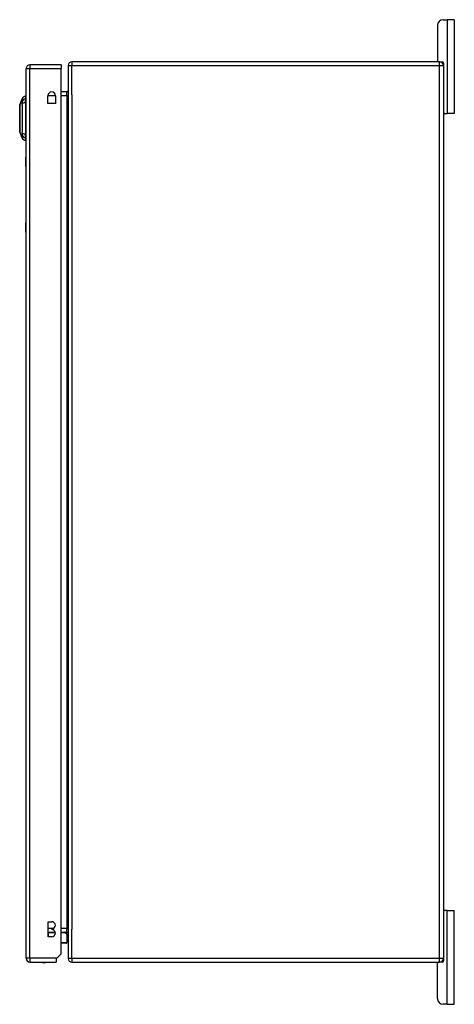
# Model space of a CAD drawing. Header units: inches. Extents: x 13 to 267, y 22 to 131.
# Tile 8 of 12: x 151 to 163, y 65 to 91. Entities that reach past the tile are written whole.
import ezdxf

# ---------------------------------------------------------------- set-up
doc = ezdxf.new("R2010")
doc.units = ezdxf.units.IN
doc.header["$MEASUREMENT"] = 0
doc.layers.add('Visible Edges(ANSI)', color=7, linetype='Continuous', lineweight=25)
doc.layers.add('Visible Tangent Edges(ANSI)', color=7, linetype='Continuous', lineweight=25)

msp = doc.modelspace()

# ---------------------------------------------------------------- linework, layer by layer
at = {"layer": 'Visible Edges(ANSI)'}
for p, q in [((162.55, 90.597), (162.55, 89.659)), ((162.706, 90.753), (162.813, 90.753)), ((163, 90.753), (162.813, 90.753)), ((163, 90.753), (163, 88.253)), ((152.522, 89.548), (151.687, 89.548)), ((152.522, 89.548), (152.522, 89.449)), ((152.708, 89.529), (152.708, 65.727)), ((162.609, 89.628), (152.807, 89.628)), ((162.609, 89.628), (162.677, 89.628)), ((162.708, 89.597), (162.708, 89.529)), ((162.708, 89.529), (162.708, 65.727)), ((151.588, 65.729), (151.588, 89.449)), ((152.522, 65.846), (152.522, 89.449)), ((152.677, 88.83), (152.522, 88.83)), ((151.418, 88.48), (151.48, 88.64)), ((151.572, 88.714), (151.572, 88.646)), ((151.572, 88.535), (151.572, 88.646)), ((151.572, 88.535), (151.572, 87.712)), ((152.171, 88.52), (152.171, 88.724)), ((152.374, 88.52), (152.171, 88.52)), ((152.374, 88.724), (152.374, 88.52)), ((162.739, 88.253), (162.708, 88.253)), ((162.739, 88.253), (162.813, 88.253)), ((163, 88.253), (162.813, 88.253)), ((151.48, 87.607), (151.418, 87.767)), ((151.572, 87.601), (151.572, 87.712)), ((151.572, 87.601), (151.572, 87.533)), ((151.582, 86.839), (151.582, 87.089)), ((151.588, 87.089), (151.582, 87.089)), ((151.582, 86.839), (151.582, 85.339)), ((151.582, 85.089), (151.582, 85.339)), ((151.582, 85.089), (151.588, 85.089)), ((162.708, 67.003), (162.739, 67.003)), ((162.813, 67.003), (162.739, 67.003)), ((162.813, 67.003), (163, 67.003)), ((163, 64.503), (163, 67.003)), ((152.177, 66.305), (152.177, 66.705)), ((152.177, 66.705), (152.272, 66.705)), ((152.177, 66.426), (152.363, 66.426)), ((152.272, 66.515), (152.272, 66.495)), ((152.522, 66.426), (152.677, 66.426)), ((152.632, 66.42), (152.672, 66.381)), ((152.272, 66.305), (152.177, 66.305)), ((152.678, 66.15), (152.678, 66.367)), ((152.658, 66.131), (152.522, 66.131)), ((151.687, 65.63), (152.388, 65.63)), ((152.405, 65.729), (152.388, 65.712)), ((152.388, 65.712), (152.388, 65.63)), ((152.522, 65.846), (152.405, 65.729)), ((152.807, 65.628), (162.609, 65.628)), ((162.677, 65.628), (162.609, 65.628)), ((162.708, 65.727), (162.708, 65.659)), ((162.55, 64.659), (162.55, 65.597)), ((162.813, 64.503), (162.706, 64.503)), ((162.813, 64.503), (163, 64.503))]:
    msp.add_line(p, q, dxfattribs=at)
at = {"layer": 'Visible Edges(ANSI)', "flags": 128}
msp.add_lwpolyline([(151.417, 88.479), (151.417, 88.478), (151.417, 88.477), (151.417, 88.475), (151.417, 88.472), (151.417, 88.468), (151.417, 88.463), (151.417, 88.458), (151.417, 88.452), (151.417, 88.445), (151.417, 88.437), (151.417, 88.428), (151.417, 88.419), (151.417, 88.409), (151.417, 88.398), (151.417, 88.387), (151.417, 88.375), (151.417, 88.362), (151.417, 88.349), (151.417, 88.335), (151.417, 88.321), (151.417, 88.306), (151.417, 88.291), (151.417, 88.275), (151.417, 88.259), (151.417, 88.243), (151.417, 88.226), (151.417, 88.21), (151.417, 88.193), (151.417, 88.175), (151.417, 88.158), (151.417, 88.141), (151.417, 88.123), (151.417, 88.106), (151.417, 88.088), (151.417, 88.071), (151.417, 88.054), (151.417, 88.037), (151.417, 88.02), (151.417, 88.003), (151.417, 87.987), (151.417, 87.971), (151.417, 87.956), (151.417, 87.94), (151.417, 87.926), (151.417, 87.911), (151.417, 87.898), (151.417, 87.885), (151.417, 87.872), (151.417, 87.86), (151.417, 87.849), (151.417, 87.838), (151.417, 87.828), (151.417, 87.819), (151.417, 87.81), (151.417, 87.802), (151.417, 87.795), (151.417, 87.789), (151.417, 87.784), (151.417, 87.779), (151.417, 87.775), (151.417, 87.772), (151.417, 87.77), (151.417, 87.769), (151.417, 87.768)], dxfattribs=at)
at = {"layer": 'Visible Edges(ANSI)'}
for centre, radius, start, end in [((162.706, 90.597), 0.156, 90, 180), ((151.687, 89.449), 0.099, 90, 180), ((152.807, 89.529), 0.099, 90, 180), ((162.581, 89.659), 0.031, 180, 270), ((162.609, 89.529), 0.099, 0, 90), ((162.677, 89.597), 0.031, 0, 90), ((152.272, 88.724), 0.102, 0, 180), ((152.677, 88.861), 0.031, 270, 0), ((151.422, 88.479), 0.00492, 158.7495, 179.7912), ((151.59, 88.597), 0.118, 98.6009, 158.7495), ((151.564, 88.655), 0.0394, 53.1301, 78.463), ((162.739, 88.284), 0.031, 180, 270), ((151.422, 87.768), 0.00492, 180.2088, 201.2505), ((151.59, 87.65), 0.118, 201.2505, 261.3991), ((151.564, 87.592), 0.0394, 281.537, 306.8699), ((162.739, 66.972), 0.031, 90, 180), ((152.272, 66.61), 0.095, 270, 90), ((152.272, 66.4), 0.095, 270, 90), ((152.618, 66.406), 0.0197, 45, 90), ((152.677, 66.395), 0.031, 0, 90), ((152.658, 66.15), 0.0197, 270, 0), ((152.658, 66.367), 0.0197, 0, 45), ((151.687, 65.729), 0.099, 180, 270), ((152.065, 65.798), 0.187, 243.6372, 296.3628), ((152.807, 65.727), 0.099, 180, 270), ((162.581, 65.597), 0.031, 90, 180), ((162.609, 65.727), 0.099, 270, 0), ((162.677, 65.659), 0.031, 270, 0), ((162.706, 64.659), 0.156, 180, 270)]:
    msp.add_arc(centre, radius, start, end, dxfattribs=at)
at = {"layer": 'Visible Tangent Edges(ANSI)'}
for p, q in [((162.813, 90.753), (162.813, 88.253)), ((151.687, 89.548), (151.687, 89.449)), ((152.708, 89.529), (152.807, 89.529)), ((152.807, 89.628), (152.807, 89.529)), ((152.807, 89.529), (162.609, 89.529)), ((152.807, 88.754), (152.807, 89.529)), ((162.609, 89.529), (162.609, 89.628)), ((162.609, 89.529), (162.708, 89.529)), ((162.609, 65.727), (162.609, 89.529)), ((151.588, 89.449), (151.687, 89.449)), ((151.687, 89.449), (152.522, 89.449)), ((151.687, 65.729), (151.687, 89.449)), ((152.171, 88.731), (152.373, 88.731)), ((152.522, 88.731), (152.677, 88.731)), ((152.677, 88.731), (152.677, 88.83)), ((152.677, 88.731), (152.708, 88.731)), ((152.677, 88.731), (152.677, 66.525)), ((152.807, 88.754), (152.807, 66.502)), ((151.48, 88.64), (151.418, 88.48)), ((151.582, 86.839), (151.588, 86.839)), ((151.588, 85.339), (151.582, 85.339)), ((162.813, 64.503), (162.813, 67.003)), ((152.316, 66.525), (152.177, 66.525)), ((152.178, 66.406), (152.178, 66.426)), ((152.677, 66.525), (152.522, 66.525)), ((152.677, 66.525), (152.708, 66.525)), ((152.677, 66.426), (152.677, 66.525)), ((152.807, 65.727), (152.807, 66.502)), ((152.177, 66.406), (152.178, 66.406)), ((152.178, 66.406), (152.178, 66.305)), ((152.367, 66.406), (152.178, 66.406)), ((152.636, 66.406), (152.522, 66.406)), ((152.522, 66.15), (152.678, 66.15)), ((152.678, 66.367), (152.636, 66.406)), ((151.687, 65.729), (151.588, 65.729)), ((151.687, 65.729), (151.687, 65.63)), ((152.405, 65.729), (151.687, 65.729)), ((152.807, 65.727), (152.708, 65.727)), ((152.807, 65.727), (152.807, 65.628)), ((162.609, 65.727), (152.807, 65.727)), ((162.609, 65.628), (162.609, 65.727)), ((162.708, 65.727), (162.609, 65.727))]:
    msp.add_line(p, q, dxfattribs=at)
at = {"layer": 'Visible Tangent Edges(ANSI)', "flags": 128}
for points in [[(151.417, 88.398), (151.417, 88.405), (151.417, 88.411), (151.418, 88.417), (151.418, 88.423), (151.418, 88.428), (151.418, 88.433), (151.418, 88.438), (151.418, 88.443), (151.418, 88.447), (151.418, 88.452), (151.418, 88.456), (151.418, 88.459), (151.418, 88.463), (151.418, 88.466), (151.418, 88.468), (151.418, 88.471), (151.418, 88.473), (151.418, 88.475), (151.418, 88.477), (151.418, 88.478), (151.418, 88.479), (151.418, 88.48), (151.418, 88.48), (151.418, 88.48)], [(151.48, 88.64), (151.48, 88.64), (151.48, 88.64), (151.48, 88.639), (151.48, 88.638), (151.48, 88.637), (151.48, 88.635), (151.48, 88.633), (151.48, 88.631), (151.48, 88.629), (151.479, 88.627), (151.479, 88.624), (151.479, 88.621), (151.479, 88.617), (151.479, 88.614), (151.479, 88.61), (151.479, 88.606), (151.479, 88.602), (151.479, 88.597), (151.479, 88.593), (151.479, 88.588), (151.479, 88.583), (151.479, 88.577), (151.479, 88.572), (151.478, 88.563)], [(151.478, 88.563), (151.478, 88.562), (151.478, 88.561), (151.478, 88.559), (151.478, 88.558), (151.479, 88.556), (151.479, 88.554), (151.479, 88.552), (151.479, 88.55), (151.479, 88.549), (151.479, 88.547), (151.479, 88.544), (151.479, 88.542), (151.479, 88.54), (151.479, 88.538), (151.479, 88.536), (151.479, 88.533), (151.479, 88.531), (151.479, 88.528), (151.479, 88.526), (151.478, 88.523), (151.478, 88.52), (151.478, 88.518), (151.478, 88.515), (151.478, 88.512)], [(151.478, 88.512), (151.479, 88.479), (151.479, 88.447), (151.479, 88.416), (151.479, 88.384), (151.479, 88.352), (151.479, 88.32), (151.479, 88.288), (151.48, 88.255), (151.48, 88.222), (151.48, 88.189), (151.48, 88.156), (151.48, 88.123), (151.48, 88.09), (151.48, 88.057), (151.48, 88.024), (151.48, 87.992), (151.479, 87.959), (151.479, 87.927), (151.479, 87.894), (151.479, 87.863), (151.479, 87.831), (151.479, 87.8), (151.479, 87.768), (151.478, 87.735)], [(151.417, 88.351), (151.417, 88.353), (151.417, 88.355), (151.417, 88.357), (151.417, 88.359), (151.417, 88.362), (151.417, 88.364), (151.417, 88.366), (151.417, 88.368), (151.417, 88.37), (151.417, 88.372), (151.417, 88.374), (151.417, 88.376), (151.417, 88.378), (151.417, 88.38), (151.417, 88.381), (151.417, 88.383), (151.417, 88.385), (151.417, 88.387), (151.417, 88.389), (151.417, 88.391), (151.417, 88.393), (151.417, 88.395), (151.417, 88.396), (151.417, 88.398)], [(151.417, 87.896), (151.417, 87.912), (151.418, 87.929), (151.418, 87.947), (151.418, 87.965), (151.418, 87.983), (151.418, 88.003), (151.418, 88.022), (151.418, 88.042), (151.418, 88.062), (151.418, 88.082), (151.418, 88.103), (151.418, 88.123), (151.418, 88.144), (151.418, 88.165), (151.418, 88.185), (151.418, 88.205), (151.418, 88.225), (151.418, 88.245), (151.418, 88.264), (151.418, 88.282), (151.418, 88.301), (151.418, 88.318), (151.417, 88.335), (151.417, 88.351)], [(151.417, 87.849), (151.417, 87.851), (151.417, 87.852), (151.417, 87.854), (151.417, 87.856), (151.417, 87.858), (151.417, 87.86), (151.417, 87.862), (151.417, 87.864), (151.417, 87.866), (151.417, 87.867), (151.417, 87.869), (151.417, 87.871), (151.417, 87.873), (151.417, 87.875), (151.417, 87.877), (151.417, 87.879), (151.417, 87.881), (151.417, 87.883), (151.417, 87.885), (151.417, 87.888), (151.417, 87.89), (151.417, 87.892), (151.417, 87.894), (151.417, 87.896)], [(151.418, 87.767), (151.418, 87.767), (151.418, 87.767), (151.418, 87.768), (151.418, 87.769), (151.418, 87.77), (151.418, 87.772), (151.418, 87.774), (151.418, 87.776), (151.418, 87.779), (151.418, 87.781), (151.418, 87.785), (151.418, 87.788), (151.418, 87.792), (151.418, 87.796), (151.418, 87.8), (151.418, 87.804), (151.418, 87.809), (151.418, 87.814), (151.418, 87.819), (151.418, 87.825), (151.418, 87.83), (151.417, 87.836), (151.417, 87.842), (151.417, 87.849)], [(151.478, 87.735), (151.478, 87.732), (151.478, 87.729), (151.478, 87.727), (151.478, 87.724), (151.479, 87.721), (151.479, 87.719), (151.479, 87.716), (151.479, 87.714), (151.479, 87.712), (151.479, 87.709), (151.479, 87.707), (151.479, 87.705), (151.479, 87.703), (151.479, 87.701), (151.479, 87.699), (151.479, 87.697), (151.479, 87.695), (151.479, 87.693), (151.479, 87.691), (151.478, 87.689), (151.478, 87.688), (151.478, 87.686), (151.478, 87.685), (151.478, 87.684)], [(151.478, 87.684), (151.479, 87.675), (151.479, 87.67), (151.479, 87.664), (151.479, 87.659), (151.479, 87.654), (151.479, 87.65), (151.479, 87.645), (151.479, 87.641), (151.479, 87.637), (151.479, 87.633), (151.479, 87.63), (151.479, 87.626), (151.479, 87.623), (151.479, 87.62), (151.48, 87.618), (151.48, 87.616), (151.48, 87.614), (151.48, 87.612), (151.48, 87.61), (151.48, 87.609), (151.48, 87.608), (151.48, 87.607), (151.48, 87.607), (151.48, 87.607)]]:
    msp.add_lwpolyline(points, dxfattribs=at)
at = {"layer": 'Visible Tangent Edges(ANSI)'}
msp.add_arc((151.422, 88.479), 0.00492, 158.7495, 179.7912, dxfattribs=at)
for centre, major_axis, ratio, start_param, end_param in [((151.592, 88.536), (-0.117, -0.016), 0.948273, 4.754759, 5.892029), ((151.592, 88.498), (-0.118, 0.005), 0.314585, 4.896593, 6.033863), ((151.592, 87.749), (-0.118, -0.005), 0.314585, 0.249322, 1.386592), ((151.592, 87.711), (-0.117, 0.016), 0.948273, 0.391156, 1.528426), ((152.618, 66.406), (0, 0.0197), 0.91745, 4.712389, 6.283185), ((152.618, 66.406), (0.0139, 0.0139), 0.852462, 5.41831, 6.283185)]:
    msp.add_ellipse(centre, major_axis=major_axis, ratio=ratio, start_param=start_param, end_param=end_param, dxfattribs=at)

doc.saveas('drawing.dxf')
